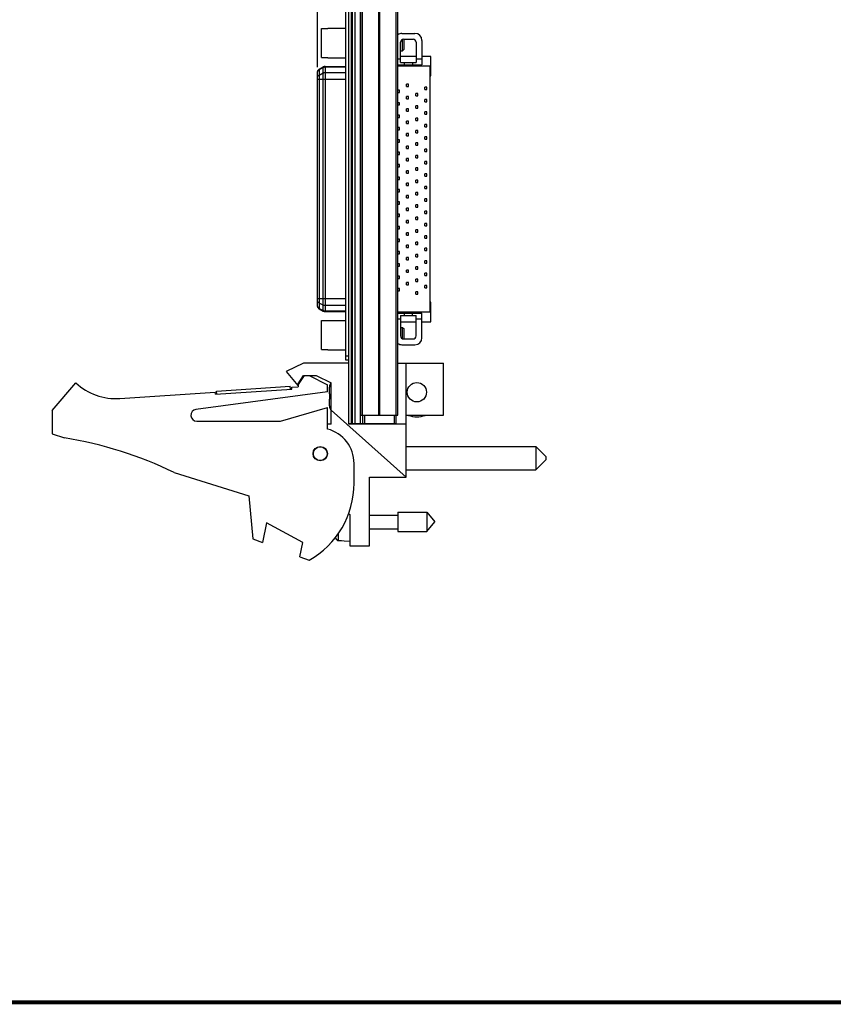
# Model space of a CAD drawing. Header units: inches. Extents: x 0.2 to 16.8, y 0.1 to 10.8.
# Tile 2 of 10: x 7.2 to 11.4, y 0.2 to 5.3. Entities that reach past the tile are written whole.
import ezdxf

# ---------------------------------------------------------------- set-up
doc = ezdxf.new("R2010")
doc.units = ezdxf.units.IN
doc.header["$LTSCALE"] = 0.935
doc.header["$MEASUREMENT"] = 0
doc.layers.get('0').update_dxf_attribs({"linetype": 'CONTINUOUS'})
doc.layers.add('DIMENSIONS', color=7, linetype='CONTINUOUS')
doc.styles.get("Standard").update_dxf_attribs({"font": 'txt', "width": 0.8})
doc.dimstyles.new('DIMSTYLE_1', dxfattribs={"dimtxt": 0.125, "dimasz": 0.18, "dimexe": 0.18, "dimexo": 0.0625, "dimgap": 0.09, "dimtad": 0, "dimtih": 1, "dimtoh": 1, "dimdec": 3, "dimzin": 4, "dimdsep": 46, "dimtxsty": 'STANDARD', "dimblk": '_FILLED', "dimblk1": '_FILLED', "dimblk2": '_FILLED', "dimcen": 0.09, "dimadec": 0, "dimazin": 0, "dimtp": 0.001, "dimtm": 0.001, "dimtfac": 1, "dimtdec": 3, "dimtofl": 0, "dimtmove": 0, "dimatfit": 3, "dimldrblk": '_FILLED', "dimfxl": 1, "dimtolj": 1, "dimtzin": 4, "dimarcsym": 0})

# ---------------------------------------------------------------- blocks, each defined once
blk = doc.blocks.new('*D15')
at = {"layer": 'DIMENSIONS', "color": 2, "linetype": 'CONTINUOUS'}
blk.add_line((8.7435, 5.0111), (8.7435, 8.3306), dxfattribs=at)
at = {"layer": 'DIMENSIONS', "color": 2, "linetype": 'CONTINUOUS', "width": 0.8}
for s, p in [(']', (8.806, 9.3181)), ('6.6', (8.806, 9.0181)), ('[', (8.806, 8.9181)), ('.260', (8.806, 8.3931))]:
    blk.add_text(s, height=0.125, rotation=90, dxfattribs=at).set_placement(p)
blk = doc.blocks.new('_FILLED')
at = {"color": 0, "linetype": 'BYBLOCK'}
blk.add_solid([(0, 0), (-1, 0.174), (-1, -0.174)], dxfattribs=at)

msp = doc.modelspace()

# ---------------------------------------------------------------- linework, layer by layer
at = {"color": 7, "linetype": 'CONTINUOUS'}
for p, q in [((8.8882, 3.5226), (8.8882, 7.6326)), ((8.9032, 3.1969), (8.9032, 7.6426)), ((8.9152, 7.6426), (8.9152, 3.1996)), ((8.9212, 7.6426), (8.9212, 3.1996)), ((8.9332, 7.6426), (8.9332, 3.1996)), ((8.9624, 3.1996), (8.9624, 7.2926)), ((8.9642, 3.2426), (8.9642, 7.2426)), ((8.9732, 3.2426), (8.9732, 7.2426)), ((9.0551, 3.2426), (9.0551, 7.2426)), ((9.0614, 3.2426), (9.0614, 7.2426)), ((9.1433, 3.2426), (9.1433, 7.2426)), ((9.1522, 3.2426), (9.1522, 7.2426)), ((8.764, 5.0601), (8.764, 5.2075)), ((8.764, 5.2075), (8.7975, 5.2075)), ((8.7975, 5.2086), (8.7975, 5.2075)), ((8.7975, 5.2086), (8.8882, 5.2086)), ((9.1727, 5.1828), (9.2396, 5.1828)), ((9.1668, 5.0348), (9.1668, 5.1376)), ((9.1766, 5.0944), (9.1766, 5.152)), ((9.1825, 5.1533), (9.2297, 5.1533)), ((9.1845, 5.1023), (9.1845, 5.1533)), ((9.2455, 5.1376), (9.2455, 5.0348)), ((9.275, 5.1474), (9.275, 5.0222)), ((8.764, 5.0601), (8.7975, 5.0601)), ((8.7975, 5.0601), (8.7975, 5.059)), ((8.7975, 5.059), (8.8882, 5.059)), ((9.1668, 5.0944), (9.1766, 5.0944)), ((9.2455, 5.0659), (9.1668, 5.0659)), ((9.1766, 5.0944), (9.1845, 5.1023)), ((9.3203, 5.0659), (9.275, 5.0659)), ((9.3203, 4.9665), (9.3203, 5.0659)), ((8.7526, 5.0005), (8.7727, 5.0121)), ((8.7727, 5.0086), (8.7526, 4.9981)), ((8.7727, 3.7713), (8.7727, 5.0121)), ((8.7825, 5.0147), (8.8882, 5.0147)), ((8.7825, 5.0147), (8.7825, 3.7687)), ((8.8882, 5.011), (8.7825, 5.011)), ((9.1522, 5.0537), (9.1668, 5.0537)), ((9.1522, 5.0222), (9.275, 5.0222)), ((9.1522, 5.0177), (9.3144, 5.0177)), ((9.1668, 5.0348), (9.2455, 5.0348)), ((9.1858, 5.0222), (9.1858, 5.0348)), ((9.2264, 5.0348), (9.2264, 5.0222)), ((9.2455, 5.0537), (9.275, 5.0537)), ((9.3144, 5.0177), (9.3144, 3.7657)), ((8.7435, 3.7944), (8.7435, 4.989)), ((8.7526, 5.0005), (8.7526, 3.7829)), ((8.7526, 4.9713), (8.7727, 4.9818)), ((8.7825, 4.9842), (8.8882, 4.9842)), ((9.3144, 4.9665), (9.3203, 4.9665)), ((8.8882, 4.9486), (8.7435, 4.9486)), ((9.2071, 4.9252), (9.1973, 4.9252)), ((9.1973, 4.9133), (9.1973, 4.9252)), ((9.1973, 4.9133), (9.2071, 4.9133)), ((9.2071, 4.9133), (9.2071, 4.9252)), ((9.2996, 4.9094), (9.2898, 4.9094)), ((9.2898, 4.8976), (9.2898, 4.9094)), ((9.2996, 4.8976), (9.2996, 4.9094)), ((9.1618, 4.8937), (9.1522, 4.8937)), ((9.1522, 4.8818), (9.1618, 4.8818)), ((9.1618, 4.8818), (9.1618, 4.8937)), ((9.2071, 4.8622), (9.1973, 4.8622)), ((9.1973, 4.8504), (9.1973, 4.8622)), ((9.2071, 4.8504), (9.2071, 4.8622)), ((9.2543, 4.8779), (9.2445, 4.8779)), ((9.2445, 4.8661), (9.2445, 4.8779)), ((9.2445, 4.8661), (9.2543, 4.8661)), ((9.2543, 4.8661), (9.2543, 4.8779)), ((9.2898, 4.8976), (9.2996, 4.8976)), ((9.1618, 4.8307), (9.1522, 4.8307)), ((9.1522, 4.8189), (9.1618, 4.8189)), ((9.1618, 4.8189), (9.1618, 4.8307)), ((9.1973, 4.8504), (9.2071, 4.8504)), ((9.2543, 4.8149), (9.2445, 4.8149)), ((9.2445, 4.8031), (9.2445, 4.8149)), ((9.2543, 4.8031), (9.2543, 4.8149)), ((9.2996, 4.8464), (9.2898, 4.8464)), ((9.2898, 4.8346), (9.2898, 4.8464)), ((9.2898, 4.8346), (9.2996, 4.8346)), ((9.2996, 4.8346), (9.2996, 4.8464)), ((9.1618, 4.7677), (9.1522, 4.7677)), ((9.1522, 4.7559), (9.1618, 4.7559)), ((9.1618, 4.7559), (9.1618, 4.7677)), ((9.2071, 4.7992), (9.1973, 4.7992)), ((9.1973, 4.7874), (9.1973, 4.7992)), ((9.1973, 4.7874), (9.2071, 4.7874)), ((9.2071, 4.7874), (9.2071, 4.7992)), ((9.2445, 4.8031), (9.2543, 4.8031)), ((9.2996, 4.7834), (9.2898, 4.7834)), ((9.2898, 4.7716), (9.2898, 4.7834)), ((9.2898, 4.7716), (9.2996, 4.7716)), ((9.2996, 4.7716), (9.2996, 4.7834)), ((9.1618, 4.7047), (9.1522, 4.7047)), ((9.1618, 4.6929), (9.1618, 4.7047)), ((9.2071, 4.7362), (9.1973, 4.7362)), ((9.1973, 4.7244), (9.1973, 4.7362)), ((9.1973, 4.7244), (9.2071, 4.7244)), ((9.2071, 4.7244), (9.2071, 4.7362)), ((9.2543, 4.7519), (9.2445, 4.7519)), ((9.2445, 4.7401), (9.2445, 4.7519)), ((9.2445, 4.7401), (9.2543, 4.7401)), ((9.2543, 4.7401), (9.2543, 4.7519)), ((9.2996, 4.7204), (9.2898, 4.7204)), ((9.2898, 4.7086), (9.2898, 4.7204)), ((9.2898, 4.7086), (9.2996, 4.7086)), ((9.2996, 4.7086), (9.2996, 4.7204)), ((9.1522, 4.6929), (9.1618, 4.6929)), ((9.2071, 4.6732), (9.1973, 4.6732)), ((9.1973, 4.6614), (9.1973, 4.6732)), ((9.1973, 4.6614), (9.2071, 4.6614)), ((9.2071, 4.6614), (9.2071, 4.6732)), ((9.2543, 4.6889), (9.2445, 4.6889)), ((9.2445, 4.6771), (9.2445, 4.6889)), ((9.2445, 4.6771), (9.2543, 4.6771)), ((9.2543, 4.6771), (9.2543, 4.6889)), ((9.2996, 4.6574), (9.2898, 4.6574)), ((9.2898, 4.6456), (9.2898, 4.6574)), ((9.2996, 4.6456), (9.2996, 4.6574)), ((9.1618, 4.6417), (9.1522, 4.6417)), ((9.1522, 4.6299), (9.1618, 4.6299)), ((9.1618, 4.6299), (9.1618, 4.6417)), ((9.2071, 4.6102), (9.1973, 4.6102)), ((9.1973, 4.5984), (9.1973, 4.6102)), ((9.2071, 4.5984), (9.2071, 4.6102)), ((9.2543, 4.6259), (9.2445, 4.6259)), ((9.2445, 4.6141), (9.2445, 4.6259)), ((9.2445, 4.6141), (9.2543, 4.6141)), ((9.2543, 4.6141), (9.2543, 4.6259)), ((9.2898, 4.6456), (9.2996, 4.6456)), ((9.1618, 4.5787), (9.1522, 4.5787)), ((9.1522, 4.5669), (9.1618, 4.5669)), ((9.1618, 4.5669), (9.1618, 4.5787)), ((9.1973, 4.5984), (9.2071, 4.5984)), ((9.2543, 4.563), (9.2445, 4.563)), ((9.2445, 4.5511), (9.2445, 4.563)), ((9.2543, 4.5511), (9.2543, 4.563)), ((9.2996, 4.5944), (9.2898, 4.5944)), ((9.2898, 4.5826), (9.2898, 4.5944)), ((9.2898, 4.5826), (9.2996, 4.5826)), ((9.2996, 4.5826), (9.2996, 4.5944)), ((9.1618, 4.5157), (9.1522, 4.5157)), ((9.1522, 4.5039), (9.1618, 4.5039)), ((9.1618, 4.5039), (9.1618, 4.5157)), ((9.2071, 4.5472), (9.1973, 4.5472)), ((9.1973, 4.5354), (9.1973, 4.5472)), ((9.1973, 4.5354), (9.2071, 4.5354)), ((9.2071, 4.5354), (9.2071, 4.5472)), ((9.2445, 4.5511), (9.2543, 4.5511)), ((9.2996, 4.5315), (9.2898, 4.5315)), ((9.2898, 4.5196), (9.2898, 4.5315)), ((9.2898, 4.5196), (9.2996, 4.5196)), ((9.2996, 4.5196), (9.2996, 4.5315)), ((9.2071, 4.4842), (9.1973, 4.4842)), ((9.1973, 4.4724), (9.1973, 4.4842)), ((9.1973, 4.4724), (9.2071, 4.4724)), ((9.2071, 4.4724), (9.2071, 4.4842)), ((9.2543, 4.5), (9.2445, 4.5)), ((9.2445, 4.4881), (9.2445, 4.5)), ((9.2445, 4.4881), (9.2543, 4.4881)), ((9.2543, 4.4881), (9.2543, 4.5)), ((9.2996, 4.4685), (9.2898, 4.4685)), ((9.2898, 4.4567), (9.2898, 4.4685)), ((9.2898, 4.4567), (9.2996, 4.4567)), ((9.2996, 4.4567), (9.2996, 4.4685)), ((9.1618, 4.4527), (9.1522, 4.4527)), ((9.1522, 4.4409), (9.1618, 4.4409)), ((9.1618, 4.4409), (9.1618, 4.4527)), ((9.2071, 4.4212), (9.1973, 4.4212)), ((9.1973, 4.4094), (9.1973, 4.4212)), ((9.1973, 4.4094), (9.2071, 4.4094)), ((9.2071, 4.4094), (9.2071, 4.4212)), ((9.2543, 4.437), (9.2445, 4.437)), ((9.2445, 4.4252), (9.2445, 4.437)), ((9.2445, 4.4252), (9.2543, 4.4252)), ((9.2543, 4.4252), (9.2543, 4.437)), ((9.2996, 4.4055), (9.2898, 4.4055)), ((9.2898, 4.3937), (9.2898, 4.4055)), ((9.2996, 4.3937), (9.2996, 4.4055)), ((9.1618, 4.3897), (9.1522, 4.3897)), ((9.1522, 4.3779), (9.1618, 4.3779)), ((9.1618, 4.3779), (9.1618, 4.3897)), ((9.2071, 4.3582), (9.1973, 4.3582)), ((9.1973, 4.3464), (9.1973, 4.3582)), ((9.2071, 4.3464), (9.2071, 4.3582)), ((9.2543, 4.374), (9.2445, 4.374)), ((9.2445, 4.3622), (9.2445, 4.374)), ((9.2445, 4.3622), (9.2543, 4.3622)), ((9.2543, 4.3622), (9.2543, 4.374)), ((9.2898, 4.3937), (9.2996, 4.3937)), ((9.1618, 4.3267), (9.1522, 4.3267)), ((9.1522, 4.3149), (9.1618, 4.3149)), ((9.1618, 4.3149), (9.1618, 4.3267)), ((9.1973, 4.3464), (9.2071, 4.3464)), ((9.2543, 4.311), (9.2445, 4.311)), ((9.2445, 4.2992), (9.2445, 4.311)), ((9.2543, 4.2992), (9.2543, 4.311)), ((9.2996, 4.3425), (9.2898, 4.3425)), ((9.2898, 4.3307), (9.2898, 4.3425)), ((9.2898, 4.3307), (9.2996, 4.3307)), ((9.2996, 4.3307), (9.2996, 4.3425)), ((9.1618, 4.2637), (9.1522, 4.2637)), ((9.1618, 4.2519), (9.1618, 4.2637)), ((9.2071, 4.2952), (9.1973, 4.2952)), ((9.1973, 4.2834), (9.1973, 4.2952)), ((9.1973, 4.2834), (9.2071, 4.2834)), ((9.2071, 4.2834), (9.2071, 4.2952)), ((9.2445, 4.2992), (9.2543, 4.2992)), ((9.2996, 4.2795), (9.2898, 4.2795)), ((9.2898, 4.2677), (9.2898, 4.2795)), ((9.2898, 4.2677), (9.2996, 4.2677)), ((9.2996, 4.2677), (9.2996, 4.2795)), ((9.1522, 4.2519), (9.1618, 4.2519)), ((9.2071, 4.2322), (9.1973, 4.2322)), ((9.1973, 4.2204), (9.1973, 4.2322)), ((9.1973, 4.2204), (9.2071, 4.2204)), ((9.2071, 4.2204), (9.2071, 4.2322)), ((9.2543, 4.248), (9.2445, 4.248)), ((9.2445, 4.2362), (9.2445, 4.248)), ((9.2445, 4.2362), (9.2543, 4.2362)), ((9.2543, 4.2362), (9.2543, 4.248)), ((9.2996, 4.2165), (9.2898, 4.2165)), ((9.2898, 4.2047), (9.2898, 4.2165)), ((9.2898, 4.2047), (9.2996, 4.2047)), ((9.2996, 4.2047), (9.2996, 4.2165)), ((9.1618, 4.2007), (9.1522, 4.2007)), ((9.1522, 4.1889), (9.1618, 4.1889)), ((9.1618, 4.1889), (9.1618, 4.2007)), ((9.2071, 4.1693), (9.1973, 4.1693)), ((9.1973, 4.1574), (9.1973, 4.1693)), ((9.1973, 4.1574), (9.2071, 4.1574)), ((9.2071, 4.1574), (9.2071, 4.1693)), ((9.2543, 4.185), (9.2445, 4.185)), ((9.2445, 4.1732), (9.2445, 4.185)), ((9.2445, 4.1732), (9.2543, 4.1732)), ((9.2543, 4.1732), (9.2543, 4.185)), ((9.2996, 4.1535), (9.2898, 4.1535)), ((9.2898, 4.1417), (9.2898, 4.1535)), ((9.2996, 4.1417), (9.2996, 4.1535)), ((9.1618, 4.1378), (9.1522, 4.1378)), ((9.1522, 4.1259), (9.1618, 4.1259)), ((9.1618, 4.1259), (9.1618, 4.1378)), ((9.2071, 4.1063), (9.1973, 4.1063)), ((9.1973, 4.0944), (9.1973, 4.1063)), ((9.2071, 4.0944), (9.2071, 4.1063)), ((9.2543, 4.122), (9.2445, 4.122)), ((9.2445, 4.1102), (9.2445, 4.122)), ((9.2445, 4.1102), (9.2543, 4.1102)), ((9.2543, 4.1102), (9.2543, 4.122)), ((9.2898, 4.1417), (9.2996, 4.1417)), ((9.1618, 4.0748), (9.1522, 4.0748)), ((9.1522, 4.063), (9.1618, 4.063)), ((9.1618, 4.063), (9.1618, 4.0748)), ((9.1973, 4.0944), (9.2071, 4.0944)), ((9.2543, 4.059), (9.2445, 4.059)), ((9.2445, 4.0472), (9.2445, 4.059)), ((9.2543, 4.0472), (9.2543, 4.059)), ((9.2996, 4.0905), (9.2898, 4.0905)), ((9.2898, 4.0787), (9.2898, 4.0905)), ((9.2898, 4.0787), (9.2996, 4.0787)), ((9.2996, 4.0787), (9.2996, 4.0905)), ((9.1618, 4.0118), (9.1522, 4.0118)), ((9.1618, 4), (9.1618, 4.0118)), ((9.2071, 4.0433), (9.1973, 4.0433)), ((9.1973, 4.0315), (9.1973, 4.0433)), ((9.1973, 4.0315), (9.2071, 4.0315)), ((9.2071, 4.0315), (9.2071, 4.0433)), ((9.2445, 4.0472), (9.2543, 4.0472)), ((9.2996, 4.0275), (9.2898, 4.0275)), ((9.2898, 4.0157), (9.2898, 4.0275)), ((9.2898, 4.0157), (9.2996, 4.0157)), ((9.2996, 4.0157), (9.2996, 4.0275)), ((9.1522, 4), (9.1618, 4)), ((9.2071, 3.9803), (9.1973, 3.9803)), ((9.1973, 3.9685), (9.1973, 3.9803)), ((9.1973, 3.9685), (9.2071, 3.9685)), ((9.2071, 3.9685), (9.2071, 3.9803)), ((9.2543, 3.996), (9.2445, 3.996)), ((9.2445, 3.9842), (9.2445, 3.996)), ((9.2445, 3.9842), (9.2543, 3.9842)), ((9.2543, 3.9842), (9.2543, 3.996)), ((9.2996, 3.9645), (9.2898, 3.9645)), ((9.2898, 3.9527), (9.2898, 3.9645)), ((9.2996, 3.9527), (9.2996, 3.9645)), ((9.1618, 3.9488), (9.1522, 3.9488)), ((9.1522, 3.937), (9.1618, 3.937)), ((9.1618, 3.937), (9.1618, 3.9488)), ((9.2071, 3.9173), (9.1973, 3.9173)), ((9.1973, 3.9055), (9.1973, 3.9173)), ((9.1973, 3.9055), (9.2071, 3.9055)), ((9.2071, 3.9055), (9.2071, 3.9173)), ((9.2543, 3.933), (9.2445, 3.933)), ((9.2445, 3.9212), (9.2445, 3.933)), ((9.2445, 3.9212), (9.2543, 3.9212)), ((9.2543, 3.9212), (9.2543, 3.933)), ((9.2898, 3.9527), (9.2996, 3.9527)), ((9.1618, 3.8858), (9.1522, 3.8858)), ((9.1522, 3.874), (9.1618, 3.874)), ((9.1618, 3.874), (9.1618, 3.8858)), ((9.2543, 3.87), (9.2445, 3.87)), ((9.2445, 3.8582), (9.2445, 3.87)), ((9.2445, 3.8582), (9.2543, 3.8582)), ((9.2543, 3.8582), (9.2543, 3.87)), ((9.2996, 3.9015), (9.2898, 3.9015)), ((9.2898, 3.8897), (9.2898, 3.9015)), ((9.2898, 3.8897), (9.2996, 3.8897)), ((9.2996, 3.8897), (9.2996, 3.9015)), ((8.7435, 3.8348), (8.8882, 3.8348)), ((8.7727, 3.8015), (8.7526, 3.812)), ((9.3203, 3.8169), (9.3144, 3.8169)), ((9.3203, 3.7175), (9.3203, 3.8169)), ((8.7526, 3.7852), (8.7727, 3.7747)), ((8.7526, 3.7829), (8.7727, 3.7713)), ((8.8882, 3.7992), (8.7825, 3.7992)), ((8.7825, 3.7723), (8.8882, 3.7723)), ((8.7825, 3.7687), (8.8882, 3.7687)), ((9.3144, 3.7657), (9.1522, 3.7657)), ((9.1522, 3.7612), (9.275, 3.7612)), ((9.1866, 3.7486), (9.1866, 3.7612)), ((9.2256, 3.7612), (9.2256, 3.7486)), ((9.275, 3.636), (9.275, 3.7612)), ((8.764, 3.7233), (8.7975, 3.7233)), ((8.764, 3.5759), (8.764, 3.7233)), ((8.7975, 3.7244), (8.8882, 3.7244)), ((8.7975, 3.7244), (8.7975, 3.7233)), ((9.1668, 3.7297), (9.1522, 3.7297)), ((9.1668, 3.7486), (9.2455, 3.7486)), ((9.1668, 3.7486), (9.1668, 3.6458)), ((9.1668, 3.7175), (9.2455, 3.7175)), ((9.2455, 3.6458), (9.2455, 3.7486)), ((9.275, 3.7297), (9.2455, 3.7297)), ((9.275, 3.7175), (9.3203, 3.7175)), ((9.1668, 3.6889), (9.1766, 3.6889)), ((9.1766, 3.6889), (9.1845, 3.6811)), ((9.1766, 3.6314), (9.1766, 3.6889)), ((9.1845, 3.6301), (9.1845, 3.6811)), ((9.1825, 3.6301), (9.2297, 3.6301)), ((8.764, 3.5759), (8.7975, 3.5759)), ((8.7975, 3.5759), (8.7975, 3.5748)), ((8.7975, 3.5748), (8.8882, 3.5748)), ((9.1727, 3.6006), (9.2396, 3.6006)), ((8.6732, 3.5069), (8.5842, 3.4639)), ((8.9032, 3.5069), (8.6732, 3.5069)), ((8.9032, 3.5426), (8.8882, 3.5426)), ((8.9032, 3.5226), (8.8882, 3.5226)), ((9.1522, 3.5069), (9.3842, 3.5069)), ((9.1942, 2.9279), (9.1942, 3.5069)), ((9.3842, 3.2419), (9.3842, 3.5069)), ((8.5842, 3.4639), (8.6442, 3.3939)), ((7.3952, 3.2669), (7.5152, 3.4069)), ((8.6442, 3.3939), (8.6774, 3.4439)), ((8.6452, 3.4014), (8.6734, 3.4439)), ((8.6734, 3.4439), (8.7374, 3.4439)), ((8.7012, 3.4439), (8.7952, 3.3969)), ((8.7374, 3.4439), (8.8132, 3.4069)), ((8.8132, 3.1969), (8.8132, 3.4069)), ((7.7388, 3.3275), (8.2241, 3.3593)), ((8.7952, 3.3619), (8.1262, 3.2716)), ((8.2248, 3.3493), (8.2241, 3.3593)), ((8.2248, 3.3493), (8.614, 3.3748)), ((8.2313, 3.3648), (8.6055, 3.3893)), ((8.2323, 3.3498), (8.2313, 3.3648)), ((8.6065, 3.3743), (8.6055, 3.3893)), ((8.6133, 3.3848), (8.6452, 3.3869)), ((8.614, 3.3748), (8.6133, 3.3848)), ((8.6452, 3.4014), (8.6452, 3.3869)), ((8.7952, 3.3619), (8.7952, 3.3969)), ((8.8039, 3.3786), (8.8039, 3.3513)), ((8.8058, 3.3928), (8.8058, 3.3911)), ((8.8039, 3.3513), (8.8058, 3.3511)), ((8.8058, 3.324), (8.8039, 3.3238)), ((8.8039, 3.3238), (8.8039, 3.2965)), ((8.8058, 3.3511), (8.8058, 3.3444)), ((8.8058, 3.3444), (8.8058, 3.3376)), ((8.8058, 3.3376), (8.8058, 3.3308)), ((8.8058, 3.3308), (8.8058, 3.324)), ((7.3952, 3.2669), (7.3952, 3.1469)), ((8.5552, 3.2119), (8.7952, 3.2819)), ((8.7952, 3.1719), (8.7952, 3.2819)), ((8.8058, 3.284), (8.8058, 3.2823)), ((9.1942, 2.9279), (8.8132, 3.2685)), ((8.1302, 3.2119), (8.5552, 3.2119)), ((8.9642, 3.2426), (9.1522, 3.2426)), ((8.9732, 3.2426), (8.9732, 3.1996)), ((8.9832, 3.2426), (8.9832, 3.1996)), ((9.1332, 3.2426), (9.1332, 3.1996)), ((9.1432, 3.2426), (9.1432, 3.1996)), ((9.1942, 3.2419), (9.3842, 3.2419)), ((8.8132, 3.1969), (8.7952, 3.1969)), ((8.9032, 3.1996), (9.1432, 3.1996)), ((9.1942, 3.1969), (8.9032, 3.1969)), ((9.0082, 3.1996), (9.0082, 3.1969)), ((7.3952, 3.1469), (7.4572, 3.1273)), ((9.1942, 3.0832), (9.8542, 3.0832)), ((9.8542, 3.0832), (9.9042, 3.0332)), ((9.8542, 3.0832), (9.8542, 2.9652)), ((9.8542, 2.9652), (9.9042, 3.0152)), ((9.9042, 3.0332), (9.9042, 3.0152)), ((8.9302, 2.8969), (8.9302, 2.9976)), ((9.1942, 2.9652), (9.8542, 2.9652)), ((8.0152, 2.9516), (8.3952, 2.8319)), ((9.0082, 2.9279), (9.1942, 2.9279)), ((9.0082, 2.5779), (9.0082, 2.9279)), ((8.3952, 2.8319), (8.4152, 2.6149)), ((8.902, 2.7431), (8.9082, 2.7379)), ((8.9082, 2.7379), (8.9082, 2.5779)), ((9.0082, 2.7349), (9.1519, 2.7349)), ((9.1519, 2.7491), (9.3, 2.7491)), ((9.1519, 2.7491), (9.1519, 2.6507)), ((9.3, 2.7491), (9.3413, 2.6999)), ((9.3, 2.7491), (9.3, 2.6507)), ((8.4852, 2.6956), (8.4652, 2.5956)), ((8.6692, 2.5956), (8.4852, 2.6956)), ((9.0082, 2.6648), (9.1519, 2.6648)), ((9.3, 2.6507), (9.3413, 2.6999)), ((8.4152, 2.6149), (8.4652, 2.5956)), ((8.8368, 2.6167), (8.8368, 2.6242)), ((8.8511, 2.6051), (8.8511, 2.6421)), ((8.8511, 2.6051), (8.9082, 2.6018)), ((8.8669, 2.6052), (8.8669, 2.6042)), ((9.1519, 2.6507), (9.3, 2.6507)), ((8.6546, 2.5228), (8.6692, 2.5956)), ((8.9082, 2.5779), (9.0082, 2.5779)), ((8.6546, 2.5228), (8.7012, 2.5049))]:
    msp.add_line(p, q, dxfattribs=at)
at = {"color": 7, "linetype": 'CONTINUOUS', "const_width": 0.02}
msp.add_lwpolyline([(0.25, 0.2586), (16.75, 0.2586)], dxfattribs=at)
at = {"color": 7, "linetype": 'CONTINUOUS'}
for centre, radius in [((9.2492, 3.3593), 0.0492), ((8.7582, 3.0469), 0.0365), ((8.7582, 3.0469), 0.035)]:
    msp.add_circle(centre, radius, dxfattribs=at)
for centre, radius, start, end in [((9.1727, 5.1474), 0.0354, 90, 125.4991), ((9.2396, 5.1474), 0.0354, 0, 90), ((9.1825, 5.1376), 0.0157, 90, 180), ((9.2297, 5.1376), 0.0157, 0, 90), ((8.7825, 4.995), 0.0197, 90, 120), ((8.7624, 4.9834), 0.0197, 120, 163.7398), ((8.7624, 3.7999), 0.0197, 196.2602, 240), ((8.7825, 3.7883), 0.0197, 240, 270), ((9.1727, 3.636), 0.0354, 234.5009, 270), ((9.1825, 3.6458), 0.0157, 180, 270), ((9.2297, 3.6458), 0.0157, 270, 360), ((9.2396, 3.636), 0.0354, 270, 360), ((7.7192, 3.6269), 0.3, 227.1666, 273.7467), ((8.8433, 3.3809), 0.0394, 140, 162.3313), ((8.1302, 3.2419), 0.03, 97.6845, 270), ((8.8433, 3.2943), 0.0394, 197.6687, 220), ((9.2492, 3.3593), 0.125, 250.3077, 289.6923), ((8.7502, 2.9976), 0.18, 0, 75.5225), ((7.1339, 1.1273), 2.026, 64.2145, 80.8167), ((8.4802, 2.8969), 0.45, 299.4136, 360), ((9.1386, 2.6999), 0.313, 194.3133, 195.4149), ((8.852, 2.6209), 0.0157, 195.4149, 266.6961)]:
    msp.add_arc(centre, radius, start, end, dxfattribs=at)
for points, knots in [([(8.7825, 5.011), (8.7814, 5.011), (8.7791, 5.0109), (8.7757, 5.0101), (8.7737, 5.0092), (8.7727, 5.0086)], [0, 0, 0, 0, 0.335653, 0.669519, 1, 1, 1, 1]), ([(8.7526, 4.9981), (8.7512, 4.9974), (8.7485, 4.9956), (8.7454, 4.992), (8.744, 4.9891), (8.7435, 4.9877)], [0, 0, 0, 0, 0.341373, 0.674434, 1, 1, 1, 1]), ([(8.7435, 4.9609), (8.744, 4.9623), (8.7454, 4.9652), (8.7485, 4.9688), (8.7512, 4.9706), (8.7526, 4.9713)], [0, 0, 0, 0, 0.325566, 0.658627, 1, 1, 1, 1]), ([(8.7727, 4.9818), (8.7737, 4.9824), (8.7757, 4.9832), (8.7791, 4.9841), (8.7814, 4.9842), (8.7825, 4.9842)], [0, 0, 0, 0, 0.330481, 0.664347, 1, 1, 1, 1]), ([(8.7526, 3.812), (8.7512, 3.8128), (8.7485, 3.8146), (8.7454, 3.8182), (8.744, 3.821), (8.7435, 3.8225)], [0, 0, 0, 0, 0.341373, 0.674434, 1, 1, 1, 1]), ([(8.7435, 3.7957), (8.744, 3.7942), (8.7454, 3.7914), (8.7485, 3.7878), (8.7512, 3.786), (8.7526, 3.7852)], [0, 0, 0, 0, 0.325566, 0.658627, 1, 1, 1, 1]), ([(8.7825, 3.7992), (8.7814, 3.7992), (8.7791, 3.7993), (8.7757, 3.8001), (8.7737, 3.801), (8.7727, 3.8015)], [0, 0, 0, 0, 0.335653, 0.669519, 1, 1, 1, 1]), ([(8.7727, 3.7747), (8.7737, 3.7742), (8.7757, 3.7733), (8.7791, 3.7725), (8.7814, 3.7723), (8.7825, 3.7723)], [0, 0, 0, 0, 0.330481, 0.664347, 1, 1, 1, 1]), ([(8.8487, 2.6065), (8.8479, 2.6067), (8.8463, 2.6071), (8.8441, 2.6082), (8.842, 2.6096), (8.8403, 2.6113), (8.8388, 2.6133), (8.838, 2.6148), (8.8377, 2.6155)], [0, 0, 0, 0, 0.166738, 0.333466, 0.500166, 0.666798, 0.833406, 1, 1, 1, 1])]:
    msp.add_open_spline(points, degree=3, knots=knots, dxfattribs=at)
for points in [[(8.8041, 3.3829), (8.804, 3.3815), (8.8039, 3.3801), (8.8039, 3.3786)], [(8.8044, 3.3849), (8.8043, 3.3842), (8.8042, 3.3835), (8.8041, 3.3829)], [(8.8047, 3.3871), (8.8046, 3.3863), (8.8045, 3.3856), (8.8044, 3.3849)], [(8.8058, 3.3911), (8.8054, 3.3898), (8.805, 3.3884), (8.8047, 3.3871)], [(8.8039, 3.2965), (8.8039, 3.2951), (8.804, 3.2937), (8.8041, 3.2922)], [(8.8041, 3.2922), (8.8042, 3.2916), (8.8043, 3.2909), (8.8044, 3.2903)], [(8.8044, 3.2903), (8.8045, 3.2895), (8.8046, 3.2888), (8.8047, 3.2881)], [(8.8047, 3.2881), (8.805, 3.2867), (8.8054, 3.2853), (8.8058, 3.284)], [(8.8377, 2.6155), (8.8373, 2.6163), (8.837, 2.617), (8.8368, 2.6178)], [(8.8511, 2.6061), (8.8503, 2.6062), (8.8495, 2.6063), (8.8487, 2.6065)], [(8.8511, 2.6061), (8.8537, 2.606), (8.8564, 2.6058), (8.859, 2.6057)], [(8.859, 2.6057), (8.8616, 2.6055), (8.8643, 2.6054), (8.8669, 2.6052)]]:
    msp.add_open_spline(points, degree=3, dxfattribs=at)

# ---------------------------------------------------------------- dimensions: what is measured, and where the dimension line sits
at = {"layer": 'DIMENSIONS', "color": 2, "linetype": 'CONTINUOUS'}
dim = msp.add_ordinate_dim(feature_location=(8.7435, 5.0111), offset=(0, 3.3195), dtype=1, origin=(9.0032, 7.6426), dimstyle='DIMSTYLE_1', dxfattribs=at)
dim.commit()
dim.dimension.update_dxf_attribs({"geometry": '*D15', "text_midpoint": (8.7435, 8.9056)})

doc.saveas('drawing.dxf')
